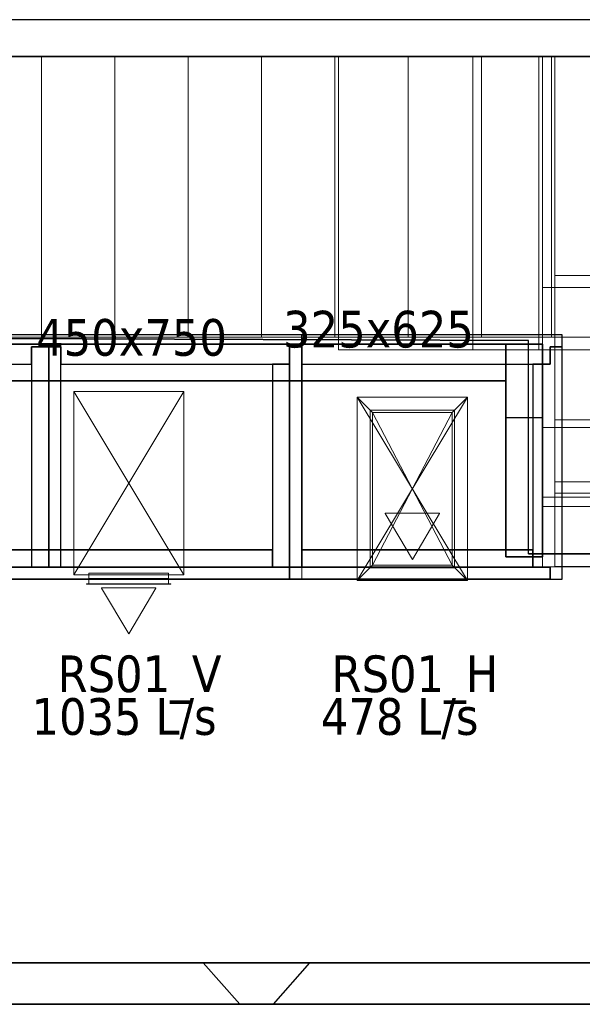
# Model space of a CAD drawing. Header units: metres. Extents: x 391.1 to 430.4, y 12.7 to 28.4.
# Tile 163 of 169: x 412.4 to 414.7, y 24.2 to 28.2. Entities that reach past the tile are written whole.
import ezdxf

# ---------------------------------------------------------------- set-up
doc = ezdxf.new("R2010")
doc.units = ezdxf.units.M
doc.layers.add('01_SUELOS', color=7, linetype='Continuous', lineweight=25, true_color=0x007f00)
for name, color, linetype, lineweight in [('A-WALL-____-MCUT', 7, 'Continuous', 25), ('A-WALL-____-OTLN', 7, 'Continuous', 25), ('M-HVAC-CDFF-IDEN', 7, 'Continuous', 30), ('M-HVAC-CDFF-OTLN', 7, 'Continuous', 18), ('M-HVAC-DUCT-IDEN', 7, 'Continuous', 30), ('M-HVAC-DUCT-OTLN', 7, 'Continuous', 18), ('S-STRS-____-MCUT', 7, 'Continuous', 18), ('S-STRS-____-OTLN', 7, 'Continuous', 18)]:
    doc.layers.add(name, color=color, linetype=linetype, lineweight=lineweight)
doc.styles.add('Tahoma_2', font='tahoma.ttf', dxfattribs={"height": 0.15})

# ---------------------------------------------------------------- blocks, each defined once
blk = doc.blocks.new('Family - Peldaño final-153578-02_CLI_AIRE_P0')
at = {"layer": 'S-STRS-____-OTLN', "color": 253, "true_color": 0xaaaaaa}
for p, q in [((1.109, 2.0879), (3.7856, 2.0879)), ((1.699, 2.0879), (1.109, 2.0879)), ((1.699, 2.0879), (1.1998, 2.0879)), ((1.1998, 2.0879), (1.699, 2.0879)), ((1.699, 0.9379), (1.699, 2.0879)), ((1.699, 2.0879), (1.699, 0.9379)), ((1.999, 2.0879), (1.699, 2.0879)), ((1.699, 2.0879), (1.999, 2.0879)), ((1.699, 2.0879), (1.699, 0.9379)), ((1.699, 0.9379), (1.699, 2.0879)), ((1.699, 0.9379), (1.699, 2.0879)), ((1.699, 0.9379), (1.699, 2.0879)), ((1.999, 2.0879), (1.699, 2.0879)), ((2.299, 2.0879), (1.999, 2.0879)), ((1.999, 2.0879), (2.299, 2.0879)), ((1.999, 2.0879), (1.999, 0.9379)), ((1.999, 0.9379), (1.999, 2.0879)), ((1.999, 0.9379), (1.999, 2.0879)), ((1.999, 2.0879), (1.999, 0.9379)), ((1.999, 0.9379), (1.999, 2.0879)), ((1.999, 0.9379), (1.999, 2.0879)), ((2.299, 2.0879), (1.999, 2.0879)), ((2.299, 0.9379), (2.299, 2.0879)), ((2.299, 2.0879), (2.299, 0.9379)), ((2.599, 2.0879), (2.299, 2.0879)), ((2.299, 2.0879), (2.599, 2.0879)), ((2.299, 2.0879), (2.299, 0.9379)), ((2.299, 0.9379), (2.299, 2.0879)), ((2.299, 0.9379), (2.299, 2.0879)), ((2.299, 0.9379), (2.299, 2.0879)), ((2.599, 2.0879), (2.299, 2.0879)), ((2.599, 0.9379), (2.599, 2.0879)), ((2.599, 2.0879), (2.599, 0.9379)), ((2.899, 2.0879), (2.599, 2.0879)), ((2.599, 2.0879), (2.899, 2.0879)), ((2.599, 2.0879), (2.599, 0.9379)), ((2.599, 0.9379), (2.599, 2.0879)), ((2.599, 0.9379), (2.599, 2.0879)), ((2.599, 0.9379), (2.599, 2.0879)), ((2.899, 2.0879), (2.599, 2.0879)), ((3.199, 2.0879), (2.899, 2.0879)), ((2.899, 2.0879), (3.199, 2.0879)), ((2.899, 2.0879), (2.899, 0.9379)), ((2.899, 0.9379), (2.899, 2.0879)), ((2.899, 0.9379), (2.899, 2.0879)), ((2.899, 2.0879), (2.899, 0.9379)), ((2.899, 0.9379), (2.899, 2.0879)), ((2.899, 0.9379), (2.899, 2.0879)), ((3.199, 2.0879), (2.899, 2.0879)), ((3.199, 0.9379), (3.199, 2.0879)), ((3.199, 2.0879), (3.199, 0.9379)), ((3.499, 2.0879), (3.199, 2.0879)), ((3.199, 2.0879), (3.499, 2.0879)), ((3.199, 2.0879), (3.199, 0.9379)), ((3.199, 0.9379), (3.199, 2.0879)), ((3.199, 0.9379), (3.199, 2.0879)), ((3.199, 0.9379), (3.199, 2.0879)), ((3.499, 2.0879), (3.199, 2.0879)), ((3.499, 0.9379), (3.499, 2.0879)), ((3.499, 2.0879), (3.499, 0.9379)), ((3.799, 2.0879), (3.499, 2.0879)), ((3.499, 2.0879), (3.799, 2.0879)), ((3.499, 2.0879), (3.499, 0.9379)), ((3.499, 0.9379), (3.499, 2.0879)), ((3.499, 0.9379), (3.499, 2.0879)), ((3.499, 0.9379), (3.499, 2.0879)), ((3.799, 2.0879), (3.499, 2.0879)), ((3.7856, 2.0879), (3.799, 2.0879)), ((3.7856, 0.9379), (3.7856, 2.0879)), ((4.9492, 2.0879), (3.799, 2.0879)), ((3.799, 2.0879), (4.9492, 2.0879)), ((3.799, 2.0879), (3.799, 0.9379)), ((3.799, 0.9379), (3.799, 2.0879)), ((4.9492, 2.0879), (3.799, 2.0879)), ((3.799, 2.0879), (4.9492, 2.0879)), ((3.799, 2.0879), (3.799, 0.9379)), ((3.799, 0.9379), (3.799, 2.0879)), ((3.799, 0.9379), (3.799, 2.0879)), ((3.799, 2.0879), (3.799, 0.9379)), ((3.799, 2.0879), (3.799, 0.9379)), ((3.799, 0.9379), (3.799, 2.0879)), ((3.799, 0.6002), (3.7991, 1.1902)), ((3.7991, 1.1902), (3.799, 0.3456)), ((3.7991, 1.1902), (4.9491, 1.1901)), ((1.109, 0.9379), (3.7856, 0.9379)), ((1.699, 0.9379), (1.109, 0.9379)), ((1.1998, 0.9379), (1.699, 0.9379)), ((1.699, 0.9379), (1.1998, 0.9379)), ((1.699, 0.9379), (1.999, 0.9379)), ((1.999, 0.9379), (1.699, 0.9379)), ((1.999, 0.9379), (1.699, 0.9379)), ((1.999, 0.9379), (2.299, 0.9379)), ((2.299, 0.9379), (1.999, 0.9379)), ((2.299, 0.9379), (1.999, 0.9379)), ((2.299, 0.9379), (2.599, 0.9379)), ((2.599, 0.9379), (2.299, 0.9379)), ((2.599, 0.9379), (2.299, 0.9379)), ((2.599, 0.9379), (2.899, 0.9379)), ((2.899, 0.9379), (2.599, 0.9379)), ((2.899, 0.9379), (2.599, 0.9379)), ((2.899, 0.9379), (3.199, 0.9379)), ((3.199, 0.9379), (2.899, 0.9379)), ((3.199, 0.9379), (2.899, 0.9379)), ((3.199, 0.9379), (3.499, 0.9379)), ((3.499, 0.9379), (3.199, 0.9379)), ((3.499, 0.9379), (3.199, 0.9379)), ((3.499, 0.9379), (3.799, 0.9379)), ((3.799, 0.9379), (3.499, 0.9379)), ((3.799, 0.9379), (3.499, 0.9379)), ((3.7856, 0.9379), (3.799, 0.9379)), ((3.799, 0.9379), (4.949, 0.9378)), ((4.949, 0.9378), (3.799, 0.9379)), ((4.949, 0.9378), (3.799, 0.9379)), ((3.799, 0.9379), (4.949, 0.9378)), ((3.799, 0.9379), (3.799, 0.6002)), ((3.799, 0.6002), (3.799, 0.9379)), ((3.799, 0.9379), (4.949, 0.9378)), ((4.949, 0.9378), (3.799, 0.9379)), ((3.799, 0.3002), (3.799, 0.6002)), ((3.799, 0.6002), (4.949, 0.6)), ((3.799, 0.6002), (4.949, 0.6)), ((4.949, 0.6), (3.799, 0.6002)), ((3.799, 0.6002), (4.949, 0.6)), ((3.799, 0.6002), (3.799, 0.3002)), ((3.799, 0.3002), (3.799, 0.6002)), ((3.799, 0.6002), (4.949, 0.6)), ((4.949, 0.6), (3.799, 0.6002)), ((3.799, 0.3456), (3.7989, 0.0002)), ((4.949, 0.3454), (3.799, 0.3456)), ((3.7989, 0.0002), (3.799, 0.3002)), ((3.799, 0.3002), (3.7989, 0.0002)), ((3.7989, 0.0002), (3.799, 0.3002)), ((3.799, 0.3002), (4.949, 0.3)), ((3.799, 0.3002), (4.949, 0.3)), ((4.949, 0.3), (3.799, 0.3002)), ((3.799, 0.3002), (4.949, 0.3)), ((3.799, 0.3002), (4.949, 0.3)), ((4.949, 0.3), (3.799, 0.3002)), ((3.7989, 0.0002), (4.9489, 0)), ((3.7989, 0.0002), (4.9489, 0)), ((3.7989, 0.0002), (4.9489, 0)), ((4.9489, 0), (3.7989, 0.0002))]:
    blk.add_line(p, q, dxfattribs=at)
blk = doc.blocks.new('Family - Envans PB-155415-02_CLI_AIRE_P0')
at = {"layer": 'A-WALL-____-MCUT', "color": 253, "true_color": 0xaaaaaa}
for p, q in [((0.9849, 0.12), (0.05, 0.12)), ((0.05, 0.12), (0.05, 0.05)), ((0.9849, 0.05), (0.9849, 0.12)), ((1.4949, 0.12), (1.1049, 0.12)), ((1.1049, 0.12), (1.1049, 0.05)), ((1.4949, 0.05), (1.4949, 0.12)), ((0, 0.05), (0, 0)), ((0.05, 0.05), (0, 0.05)), ((1.1049, 0.05), (0.9849, 0.05)), ((1.5649, 0.05), (1.4949, 0.05)), ((1.5649, 0), (1.5649, 0.05)), ((0, 0), (1.5649, 0))]:
    blk.add_line(p, q, dxfattribs=at)
at = {"layer": 'A-WALL-____-OTLN', "color": 253, "true_color": 0xaaaaaa}
for p, q in [((0.05, 0.12), (0.05, 0.05)), ((0.9849, 0.12), (0.05, 0.12)), ((0.9849, 0.05), (0.9849, 0.12)), ((1.1049, 0.12), (1.1049, 0.05)), ((1.4949, 0.12), (1.1049, 0.12)), ((1.4949, 0.05), (1.4949, 0.12)), ((0, 0.05), (0, 0)), ((0.05, 0.05), (0, 0.05)), ((1.1049, 0.05), (0.9849, 0.05)), ((1.5649, 0.05), (1.4949, 0.05)), ((1.5649, 0), (1.5649, 0.05)), ((0, 0), (1.5649, 0))]:
    blk.add_line(p, q, dxfattribs=at)
at = {"layer": 'A-WALL-____-OTLN', "color": 253, "lineweight": 18, "true_color": 0xaaaaaa}
blk.add_line((0, 0), (1.6149, 0), dxfattribs=at)
blk = doc.blocks.new('Family - Envans PB-155440-02_CLI_AIRE_P0')
at = {"layer": 'A-WALL-____-MCUT', "color": 253, "true_color": 0xaaaaaa}
for p, q in [((0.83, 0.12), (0, 0.12)), ((0, 0.12), (0, 0.05)), ((0.83, 0.05), (0.83, 0.12)), ((0, 0.05), (0, 0)), ((0.9, 0.05), (0, 0.05)), ((0, 0.05), (0.83, 0.05)), ((0.9, 0), (0.9, 0.05)), ((0, 0), (0.9, 0))]:
    blk.add_line(p, q, dxfattribs=at)
at = {"layer": 'A-WALL-____-OTLN', "color": 253, "true_color": 0xaaaaaa}
for p, q in [((0.83, 0.12), (0, 0.12)), ((0, 0.12), (0, 0.05)), ((0.83, 0.05), (0.83, 0.12)), ((0, 0.05), (0, 0)), ((0, 0.05), (0.9, 0.05)), ((0, 0.05), (0.83, 0.05)), ((0.9, 0.05), (0.9, 0)), ((0.9, 0), (0, 0))]:
    blk.add_line(p, q, dxfattribs=at)
at = {"layer": 'A-WALL-____-OTLN', "color": 253, "lineweight": 18, "true_color": 0xaaaaaa}
blk.add_line((-0.05, 0), (0.9, 0), dxfattribs=at)
blk = doc.blocks.new('Family - Evans PB-155547-02_CLI_AIRE_P0')
at = {"layer": 'A-WALL-____-MCUT', "color": 253, "true_color": 0xaaaaaa}
for p, q in [((0.15, 0.87), (0, 0.87)), ((0, 0.87), (0, 0.5699)), ((0.15, 0.5699), (0.15, 0.87)), ((0, 0.5699), (0.15, 0.5699))]:
    blk.add_line(p, q, dxfattribs=at)
at = {"layer": 'A-WALL-____-OTLN', "color": 253, "true_color": 0xaaaaaa}
for p, q in [((0, 0.87), (0.15, 0.87)), ((0, 0), (0, 0.87)), ((0.15, 0.87), (0.15, 0)), ((0, 0.5699), (0, 0)), ((0.15, 0), (0.15, 0.5699)), ((0.15, 0), (0, 0)), ((0, 0), (0.15, 0))]:
    blk.add_line(p, q, dxfattribs=at)
blk = doc.blocks.new('Family - Envans PB-155580-02_CLI_AIRE_P0')
at = {"layer": 'A-WALL-____-MCUT', "color": 253, "true_color": 0xaaaaaa}
for p, q in [((1.4449, 0.12), (0.07, 0.12)), ((0.07, 0.12), (0.07, 0.05)), ((1.4449, 0.05), (1.4449, 0.12)), ((0, 0.05), (0, 0)), ((1.5149, 0.05), (0, 0.05)), ((0.07, 0.05), (1.4449, 0.05)), ((1.5149, 0), (1.5149, 0.05)), ((0, 0), (1.5149, 0))]:
    blk.add_line(p, q, dxfattribs=at)
at = {"layer": 'A-WALL-____-OTLN', "color": 253, "true_color": 0xaaaaaa}
for p, q in [((0.07, 0.05), (0.07, 0.12)), ((0.07, 0.12), (1.4449, 0.12)), ((1.4449, 0.12), (1.4449, 0.05)), ((0, 0.05), (1.5149, 0.05)), ((0, 0), (0, 0.05)), ((1.4449, 0.05), (0.07, 0.05)), ((1.5149, 0.05), (1.5149, 0)), ((1.5149, 0), (0, 0))]:
    blk.add_line(p, q, dxfattribs=at)
at = {"layer": 'A-WALL-____-OTLN', "color": 253, "lineweight": 18, "true_color": 0xaaaaaa}
blk.add_line((0, 0), (1.5149, 0), dxfattribs=at)
blk = doc.blocks.new('Family - Envans PB-155632-02_CLI_AIRE_P0')
at = {"layer": 'A-WALL-____-MCUT', "color": 253, "true_color": 0xaaaaaa}
for p, q in [((1.0656, 0.12), (0.05, 0.12)), ((0.05, 0.12), (0.05, 0.05)), ((1.0656, 0), (1.0656, 0.12)), ((0.05, 0.05), (0, 0.05)), ((0, 0.05), (0, 0)), ((0, 0), (1.0656, 0))]:
    blk.add_line(p, q, dxfattribs=at)
at = {"layer": 'A-WALL-____-OTLN', "color": 253, "true_color": 0xaaaaaa}
for p, q in [((1.0656, 0.12), (0.05, 0.12)), ((0.05, 0.12), (0.05, 0.05)), ((1.0656, 0), (1.0656, 0.12)), ((0, 0.05), (0, 0)), ((0.05, 0.05), (0, 0.05)), ((0, 0), (1.0656, 0))]:
    blk.add_line(p, q, dxfattribs=at)
at = {"layer": 'A-WALL-____-OTLN', "color": 253, "lineweight": 18, "true_color": 0xaaaaaa}
blk.add_line((0, 0), (1.0656, 0), dxfattribs=at)
blk = doc.blocks.new('Family - Envans PB-155654-02_CLI_AIRE_P0')
at = {"layer": 'A-WALL-____-MCUT', "color": 253, "true_color": 0xaaaaaa}
for p, q in [((12.4075, 0.15), (0, 0.15)), ((0, 0), (14.0103, 0))]:
    blk.add_line(p, q, dxfattribs=at)
at = {"layer": 'A-WALL-____-OTLN', "color": 253, "true_color": 0xaaaaaa}
for p, q in [((12.4075, 0.15), (0, 0.15)), ((0, 0), (14.0103, 0))]:
    blk.add_line(p, q, dxfattribs=at)
at = {"layer": 'A-WALL-____-OTLN', "color": 253, "lineweight": 18, "true_color": 0xaaaaaa}
blk.add_line((0, 0), (14.0103, 0), dxfattribs=at)
blk = doc.blocks.new('Family - Envans PB-155670-02_CLI_AIRE_P0')
at = {"layer": 'A-WALL-____-MCUT', "color": 253, "true_color": 0xaaaaaa}
for p, q in [((0.9, 0.12), (0, 0.12)), ((0, 0.12), (0, 0.05)), ((0.9, 0.05), (0.9, 0.12)), ((0.9, 0.05), (0, 0.05)), ((0, 0.05), (0, 0)), ((0, 0.05), (0.9, 0.05)), ((0.9, 0), (0.9, 0.05)), ((0, 0), (0.9, 0))]:
    blk.add_line(p, q, dxfattribs=at)
at = {"layer": 'A-WALL-____-OTLN', "color": 253, "true_color": 0xaaaaaa}
for p, q in [((0.9, 0.12), (0, 0.12)), ((0, 0.12), (0, 0.05)), ((0.9, 0.05), (0.9, 0.12)), ((0.9, 0.05), (0, 0.05)), ((0, 0.05), (0, 0)), ((0.9, 0.05), (0, 0.05)), ((0.9, 0), (0.9, 0.05)), ((0, 0), (0.9, 0))]:
    blk.add_line(p, q, dxfattribs=at)
at = {"layer": 'A-WALL-____-OTLN', "color": 253, "lineweight": 18, "true_color": 0xaaaaaa}
blk.add_line((0, 0), (0.9, 0), dxfattribs=at)
blk = doc.blocks.new('Family - Peldaño final-155690-02_CLI_AIRE_P0')
at = {"layer": 'S-STRS-____-MCUT', "color": 253, "true_color": 0xaaaaaa}
for p, q in [((3.464, 2.0879), (2.9141, 2.0879)), ((2.9141, 2.0879), (2.9141, 0.8879)), ((3.464, 0.8879), (3.464, 2.0879)), ((2.9141, 0.8879), (3.464, 0.8879))]:
    blk.add_line(p, q, dxfattribs=at)
at = {"layer": 'S-STRS-____-OTLN', "color": 253, "true_color": 0xaaaaaa}
for p, q in [((2.9141, 2.0879), (3.7342, 2.0879)), ((3.749, 2.0879), (3.464, 2.0879)), ((3.464, 0.8879), (3.464, 2.0879)), ((3.749, 2.0879), (3.464, 2.0879)), ((3.464, 2.0879), (3.749, 2.0879)), ((3.464, 2.0879), (3.464, 0.8879)), ((3.464, 0.8879), (3.464, 2.0879)), ((3.7342, 2.0879), (3.749, 2.0879)), ((3.7342, 0.8879), (3.7342, 2.0879)), ((3.749, 2.0879), (3.749, 0.8879)), ((3.749, 0.8879), (3.749, 2.0879)), ((4.9492, 2.0879), (3.749, 2.0879)), ((3.749, 2.0879), (4.9492, 2.0879)), ((3.749, 2.0879), (3.749, 0.8879)), ((3.749, 0.8879), (3.749, 2.0879)), ((4.9492, 2.0879), (3.749, 2.0879)), ((3.749, 2.0879), (4.9492, 2.0879)), ((3.749, 2.0879), (3.749, 0.8879)), ((3.749, 0.8879), (3.749, 2.0879)), ((3.749, 0.8879), (3.749, 2.0879)), ((3.749, 2.0879), (3.749, 0.8879)), ((4.949, 0.8877), (4.9492, 2.0879)), ((4.9492, 2.0879), (4.949, 0.8877)), ((4.949, 0.8877), (4.9492, 2.0879)), ((4.9492, 2.0879), (4.949, 0.8877)), ((3.7491, 1.1422), (3.7489, 0.2464)), ((3.749, 0.5702), (3.7491, 1.1422)), ((3.7491, 1.1422), (4.9491, 1.142)), ((4.9491, 1.142), (4.9489, 0.2462)), ((4.949, 0.57), (4.9491, 1.142)), ((2.9141, 0.8879), (3.7342, 0.8879)), ((3.749, 0.8879), (3.464, 0.8879)), ((3.464, 0.8879), (3.749, 0.8879)), ((3.749, 0.8879), (3.464, 0.8879)), ((3.7342, 0.8879), (3.749, 0.8879)), ((3.749, 0.8879), (4.949, 0.8877)), ((4.949, 0.8877), (3.749, 0.8879)), ((4.949, 0.8877), (3.749, 0.8879)), ((3.749, 0.8879), (4.949, 0.8877)), ((3.749, 0.8879), (3.749, 0.5702)), ((3.749, 0.5702), (3.749, 0.8879)), ((3.749, 0.8879), (4.949, 0.8877)), ((4.949, 0.8877), (3.749, 0.8879)), ((4.949, 0.57), (4.949, 0.8877)), ((4.949, 0.8877), (4.949, 0.57)), ((3.749, 0.5702), (4.949, 0.57)), ((4.949, 0.57), (3.749, 0.5702)), ((4.949, 0.57), (3.749, 0.5702)), ((3.749, 0.5702), (4.949, 0.57)), ((3.749, 0.5702), (3.749, 0.2852)), ((3.749, 0.2852), (3.749, 0.5702)), ((3.749, 0.2852), (3.749, 0.5702)), ((3.749, 0.5702), (4.949, 0.57)), ((3.749, 0.5702), (4.949, 0.57)), ((4.949, 0.285), (4.949, 0.57)), ((4.949, 0.57), (4.949, 0.285)), ((4.949, 0.285), (4.949, 0.57)), ((3.749, 0.2852), (3.7489, 0.0002)), ((3.7489, 0.0002), (3.749, 0.2852)), ((3.7489, 0.0002), (3.749, 0.2852)), ((4.949, 0.285), (3.749, 0.2852)), ((3.749, 0.2852), (4.949, 0.285)), ((3.749, 0.2852), (4.949, 0.285)), ((4.949, 0.285), (3.749, 0.2852)), ((3.749, 0.2852), (4.949, 0.285)), ((3.749, 0.2852), (4.949, 0.285)), ((4.9489, 0), (4.949, 0.285)), ((4.949, 0.285), (4.9489, 0)), ((4.9489, 0), (4.949, 0.285)), ((3.7489, 0.2464), (3.7489, 0.0002)), ((3.7489, 0.2464), (4.9489, 0.2462)), ((4.9489, 0.2462), (4.9489, 0)), ((3.7489, 0.0002), (4.9489, 0)), ((4.9489, 0), (3.7489, 0.0002)), ((4.9489, 0), (3.7489, 0.0002)), ((3.7489, 0.0002), (4.9489, 0))]:
    blk.add_line(p, q, dxfattribs=at)
blk = doc.blocks.new('Family - Envans PB-155780-02_CLI_AIRE_P0')
at = {"layer": 'A-WALL-____-MCUT', "color": 253, "true_color": 0xaaaaaa}
for p, q in [((0.88, 0.12), (0.05, 0.12)), ((0.05, 0.12), (0.05, 0.05)), ((0.88, 0.05), (0.88, 0.12)), ((0, 0.05), (0, 0)), ((0.05, 0.05), (0, 0.05)), ((0.95, 0.05), (0.88, 0.05)), ((0.95, 0), (0.95, 0.05)), ((0, 0), (0.95, 0))]:
    blk.add_line(p, q, dxfattribs=at)
at = {"layer": 'A-WALL-____-OTLN', "color": 253, "true_color": 0xaaaaaa}
for p, q in [((0.05, 0.12), (0.05, 0.05)), ((0.88, 0.12), (0.05, 0.12)), ((0.88, 0.05), (0.88, 0.12)), ((0, 0.05), (0, 0)), ((0.05, 0.05), (0, 0.05)), ((0.95, 0.05), (0.88, 0.05)), ((0.95, 0), (0.95, 0.05)), ((0, 0), (0.95, 0))]:
    blk.add_line(p, q, dxfattribs=at)
at = {"layer": 'A-WALL-____-OTLN', "color": 253, "lineweight": 18, "true_color": 0xaaaaaa}
blk.add_line((0, 0), (1, 0), dxfattribs=at)
blk = doc.blocks.new('Family - Evans PB-155782-02_CLI_AIRE_P0')
at = {"layer": 'A-WALL-____-MCUT', "color": 253, "true_color": 0xaaaaaa}
for p, q in [((0, 0.15), (0, 0)), ((2.2488, 0.15), (0, 0.15)), ((2.2488, 0), (2.2488, 0.15)), ((0, 0), (2.2488, 0))]:
    blk.add_line(p, q, dxfattribs=at)
at = {"layer": 'A-WALL-____-OTLN', "color": 253, "true_color": 0xaaaaaa}
for p, q in [((0, 0), (0, 0.15)), ((0, 0.15), (2.2488, 0.15)), ((2.2488, 0.15), (2.2488, 0)), ((2.2488, 0), (0, 0))]:
    blk.add_line(p, q, dxfattribs=at)
blk = doc.blocks.new('Family - Envans PB-155864-02_CLI_AIRE_P0')
at = {"layer": 'A-WALL-____-MCUT', "color": 253, "true_color": 0xaaaaaa}
for p, q in [((0.1481, 0.1701), (0, 0)), ((0.2867, 0.17), (0.1481, 0.1701)), ((0.4367, 0), (0.2867, 0.17)), ((0, 0), (0.4367, 0))]:
    blk.add_line(p, q, dxfattribs=at)
at = {"layer": 'A-WALL-____-OTLN', "color": 253, "true_color": 0xaaaaaa}
for p, q in [((0.1481, 0.1701), (0, 0)), ((0.2867, 0.17), (0.1481, 0.1701)), ((0.4367, 0), (0.2867, 0.17)), ((0, 0), (0.4367, 0))]:
    blk.add_line(p, q, dxfattribs=at)
at = {"layer": 'A-WALL-____-OTLN', "color": 253, "lineweight": 18, "true_color": 0xaaaaaa}
blk.add_line((0, 0), (0.4367, 0), dxfattribs=at)
blk = doc.blocks.new('Family - Envans PB-155889-02_CLI_AIRE_P0')
at = {"layer": 'A-WALL-____-MCUT', "color": 253, "true_color": 0xaaaaaa}
for p, q in [((0.9956, 0.12), (0.05, 0.12)), ((0.05, 0.12), (0.05, 0.05)), ((0.9956, 0.05), (0.9956, 0.12)), ((0, 0.05), (0, 0)), ((1.0656, 0.05), (0, 0.05)), ((0.05, 0.05), (0.9956, 0.05)), ((1.0656, 0), (1.0656, 0.05)), ((0, 0), (1.0656, 0))]:
    blk.add_line(p, q, dxfattribs=at)
at = {"layer": 'A-WALL-____-OTLN', "color": 253, "true_color": 0xaaaaaa}
for p, q in [((0.05, 0.05), (0.05, 0.12)), ((0.05, 0.12), (0.9956, 0.12)), ((0.9956, 0.12), (0.9956, 0.05)), ((0, 0.05), (1.0656, 0.05)), ((0, 0), (0, 0.05)), ((0.9956, 0.05), (0.05, 0.05)), ((1.0656, 0.05), (1.0656, 0)), ((1.0656, 0), (0, 0))]:
    blk.add_line(p, q, dxfattribs=at)
at = {"layer": 'A-WALL-____-OTLN', "color": 253, "lineweight": 18, "true_color": 0xaaaaaa}
blk.add_line((0.05, 0), (1.0656, 0), dxfattribs=at)
blk = doc.blocks.new('Family - Envans PB-155952-02_CLI_AIRE_P0')
at = {"layer": 'A-WALL-____-MCUT', "color": 253, "true_color": 0xaaaaaa}
for p, q in [((1.7784, 0.17), (4.299, 0.1701)), ((4.299, 0.1701), (4.3564, 0.1701)), ((4.3564, 0.1701), (4.4376, 0.17)), ((4.4376, 0.17), (5.6793, 0.17)), ((4.3617, 0), (0, 0)), ((7.4391, 0), (4.3617, 0))]:
    blk.add_line(p, q, dxfattribs=at)
at = {"layer": 'A-WALL-____-MCUT', "color": 253, "lineweight": 18, "true_color": 0xaaaaaa}
blk.add_line((0, 0), (7.4391, 0), dxfattribs=at)
at = {"layer": 'A-WALL-____-OTLN', "color": 253, "true_color": 0xaaaaaa}
for p, q in [((4.299, 0.1701), (0, 0.17)), ((4.299, 0.1701), (0, 0.17)), ((4.299, 0.1701), (1.7784, 0.17)), ((4.299, 0.1701), (4.4376, 0.17)), ((4.4376, 0.17), (4.299, 0.1701)), ((4.3564, 0.1701), (4.299, 0.1701)), ((4.4376, 0.17), (4.3564, 0.1701)), ((7.4391, 0.17), (4.4376, 0.17)), ((5.6793, 0.17), (4.4376, 0.17)), ((4.4376, 0.17), (7.4391, 0.17)), ((7.4391, 0), (0, 0)), ((0, 0), (7.4391, 0)), ((0, 0), (4.3617, 0)), ((4.3617, 0), (7.4391, 0))]:
    blk.add_line(p, q, dxfattribs=at)
blk = doc.blocks.new('Family - LONDR55-XX_ZZ-ARQ-CAA-M3D-Londres55-155971-02_CLI_AIRE_P0')
at = {"layer": '01_SUELOS', "color": 9, "true_color": 0xaad4aa}
for p, q in [((17.1901, 13.7155), (14.6914, 13.7251)), ((17.1901, 13.7155), (14.6914, 13.7251)), ((17.1901, 13.7155), (14.6914, 13.7251)), ((14.6914, 13.7251), (17.1901, 13.7155)), ((17.1901, 12.8429), (17.1901, 13.7155)), ((17.1901, 12.8429), (17.1901, 13.7155)), ((17.1901, 12.8429), (17.1901, 13.7155)), ((17.1901, 12.8429), (17.1901, 13.7155)), ((18.4473, 12.8429), (17.1901, 12.8429)), ((18.4473, 12.8429), (17.1901, 12.8429)), ((17.1901, 12.8429), (18.4473, 12.8429)), ((17.1901, 12.8429), (18.4473, 12.8429))]:
    blk.add_line(p, q, dxfattribs=at)
blk = doc.blocks.new('LONDR55-XX_ZZ-ARQ-CAA-M3D-Londres55_ifc-1-02_CLI_AIRE_P0')
at = {"layer": '01_SUELOS', "color": 253, "lineweight": 18, "true_color": 0xaaaaaa}
blk.add_blockref('Family - LONDR55-XX_ZZ-ARQ-CAA-M3D-Londres55-155971-02_CLI_AIRE_P0', (397.3291, 13.2006), dxfattribs=at)
at = {"layer": 'A-WALL-____-OTLN', "color": 253, "lineweight": 18, "true_color": 0xaaaaaa}
for name, p, rotation in [('Family - Envans PB-155654-02_CLI_AIRE_P0', (421.2867, 28.2282), 180), ('Family - Envans PB-155415-02_CLI_AIRE_P0', (413.5914, 26.9396), 180), ('Family - Envans PB-155632-02_CLI_AIRE_P0', (414.6569, 26.9396), 180), ('Family - Envans PB-155780-02_CLI_AIRE_P0', (414.6569, 25.9396), 90), ('Family - Envans PB-155670-02_CLI_AIRE_P0', (412.6064, 25.9896), 90), ('Family - Envans PB-155440-02_CLI_AIRE_P0', (413.5914, 25.9896), 90), ('Family - Envans PB-155952-02_CLI_AIRE_P0', (417.7755, 24.3712), 180), ('Family - Envans PB-155864-02_CLI_AIRE_P0', (413.6246, 24.3712), 180)]:
    blk.add_blockref(name, p, dxfattribs=dict(at, rotation=rotation))
for name, p in [('Family - Evans PB-155782-02_CLI_AIRE_P0', (412.1777, 26.7508)), ('Family - Evans PB-155547-02_CLI_AIRE_P0', (414.4264, 26.0308)), ('Family - Envans PB-155580-02_CLI_AIRE_P0', (412.0264, 25.9396)), ('Family - Envans PB-155889-02_CLI_AIRE_P0', (413.5414, 25.9396))]:
    blk.add_blockref(name, p, dxfattribs=at)
at = {"layer": 'S-STRS-____-OTLN', "color": 253, "lineweight": 18, "true_color": 0xaaaaaa}
for name, p in [('Family - Peldaño final-153578-02_CLI_AIRE_P0', (410.8278, 25.9918)), ('Family - Peldaño final-155690-02_CLI_AIRE_P0', (410.8272, 25.9903))]:
    blk.add_blockref(name, p, dxfattribs=at)
blk = doc.blocks.new('ZYR_03_06_04_01 Reixa Sostre Sobrepressio - RS01_H-395517-02_CLI_AIRE_P0')
at = {"layer": 'M-HVAC-CDFF-OTLN', "color": 1, "true_color": 0xff0000}
for p, q in [((0.1725, 0.3225), (-0.1725, 0.3225)), ((-0.1725, 0.3225), (-0.1725, -0.3225)), ((-0.1725, -0.3225), (-0.1725, 0.3225)), ((-0.1725, 0.3225), (0.1725, 0.3225)), ((0.1725, -0.3225), (0.1725, 0.3225)), ((0.1725, 0.3225), (0.1725, -0.3225)), ((0.1625, 0.3125), (-0.1625, 0.3125)), ((-0.1625, 0.3125), (-0.1625, -0.3125)), ((-0.1625, -0.3125), (-0.1625, 0.3125)), ((-0.1625, 0.3125), (0.1625, 0.3125)), ((-0.1625, -0.3125), (-0.1625, 0.3125)), ((-0.1625, 0.3125), (0.1625, 0.3125)), ((0.1625, 0.3125), (-0.1625, 0.3125)), ((-0.1625, 0.3125), (-0.1625, -0.3125)), ((0.1625, -0.3125), (0.1625, 0.3125)), ((0.1625, 0.3125), (0.1625, -0.3125)), ((0.1625, 0.3125), (0.1625, -0.3125)), ((0.1625, -0.3125), (0.1625, 0.3125)), ((-0.1111, -0.1), (0.1111, -0.1)), ((-0.1111, -0.1), (-0.1111, -0.101)), ((-0.1111, -0.101), (0, -0.2883)), ((0.1111, -0.101), (0, -0.2883)), ((0.1111, -0.1), (0.1111, -0.101)), ((-0.1625, -0.3125), (0.1625, -0.3125)), ((0.1625, -0.3125), (-0.1625, -0.3125)), ((0.1625, -0.3125), (-0.1625, -0.3125)), ((-0.1625, -0.3125), (0.1625, -0.3125)), ((-0.1725, -0.3225), (0.1725, -0.3225)), ((0.1725, -0.3225), (-0.1725, -0.3225))]:
    blk.add_line(p, q, dxfattribs=at)
blk = doc.blocks.new('M_Transición rectangular - Ángulo - 60 grados-395893-02_CLI_AIRE_P0')
at = {"layer": 'M-HVAC-DUCT-OTLN', "color": 1, "true_color": 0xff0000}
for p, q in [((413.8812, 26.6217), (413.8187, 26.6842)), ((414.2687, 26.6842), (413.8187, 26.6842)), ((413.8187, 26.6842), (413.8187, 25.9342)), ((414.2062, 26.6217), (414.2687, 26.6842)), ((414.2687, 25.9342), (414.2687, 26.6842)), ((413.8812, 26.6217), (414.2062, 26.6217)), ((413.8812, 25.9967), (413.8812, 26.6217)), ((414.2062, 26.6217), (414.2062, 25.9967)), ((413.8812, 25.9967), (413.8187, 25.9342)), ((414.2062, 25.9967), (413.8812, 25.9967)), ((414.2687, 25.9342), (414.2062, 25.9967)), ((413.8187, 25.9342), (414.2687, 25.9342))]:
    blk.add_line(p, q, dxfattribs=at)
blk = doc.blocks.new('ZYR_03_06_04_01 Reixa Paret Sobrepressio - RS01_V-358665-02_CLI_AIRE_P0')
at = {"layer": 'M-HVAC-CDFF-OTLN', "color": 1, "true_color": 0xff0000}
for p, q in [((0.1725, 0.002), (-0.1725, 0.002)), ((-0.1725, 0.002), (0.1725, 0.002)), ((-0.1725, 0.002), (-0.1725, 0)), ((-0.1725, 0.002), (-0.1725, 0)), ((0.1725, 0), (-0.1725, 0)), ((-0.1725, 0), (0.1725, 0)), ((0.1625, 0.02), (-0.1625, 0.02)), ((-0.1625, 0.02), (0.1625, 0.02)), ((-0.1625, 0.02), (-0.1625, 0)), ((-0.1625, 0.02), (-0.1625, 0)), ((0.1625, 0.002), (-0.1625, 0.002)), ((-0.1625, 0.002), (0.1625, 0.002)), ((-0.1625, 0.002), (-0.1625, 0)), ((-0.1625, 0.002), (-0.1625, 0)), ((0.1625, 0), (-0.1625, 0)), ((-0.1625, 0), (0.1625, 0)), ((0.1625, 0), (-0.1625, 0)), ((-0.1625, 0), (0.1625, 0)), ((0.1625, 0), (0.1625, 0.02)), ((0.1625, 0.02), (0.1625, 0)), ((0.1625, 0), (0.1625, 0.002)), ((0.1625, 0.002), (0.1625, 0)), ((0.1725, 0), (0.1725, 0.002)), ((0.1725, 0.002), (0.1725, 0)), ((0.1111, -0.015), (-0.1111, -0.015)), ((-0.1111, -0.015), (-0.1111, -0.016)), ((-0.1111, -0.016), (0, -0.2033)), ((0.1111, -0.016), (0, -0.2033)), ((0.1111, -0.015), (0.1111, -0.016))]:
    blk.add_line(p, q, dxfattribs=at)
blk = doc.blocks.new('MEP_15_03 Injerto Conducte - Mínimo-362231-02_CLI_AIRE_P0')
at = {"layer": 'M-HVAC-DUCT-OTLN', "color": 1, "true_color": 0xff0000}
for p, q in [((412.7212, 25.9641), (413.0462, 25.9641)), ((413.0462, 25.9641), (412.7212, 25.9641)), ((412.7212, 25.9641), (412.7212, 25.943)), ((412.7212, 25.943), (412.7212, 25.9641)), ((412.7212, 25.943), (413.0462, 25.943)), ((413.0462, 25.943), (412.7212, 25.943)), ((413.0462, 25.943), (413.0462, 25.9641)), ((413.0462, 25.943), (413.0462, 25.9641))]:
    blk.add_line(p, q, dxfattribs=at)

msp = doc.modelspace()

# ---------------------------------------------------------------- linework, layer by layer
at = {"layer": 'M-HVAC-DUCT-OTLN', "color": 1, "true_color": 0xff0000}
for p, q in [((413.1087, 26.708), (412.6587, 26.708)), ((412.6587, 26.708), (412.6587, 25.958)), ((412.6587, 25.958), (413.1087, 26.708)), ((413.1087, 25.958), (412.6587, 26.708)), ((413.1087, 25.958), (413.1087, 26.708)), ((414.2687, 26.6842), (413.8187, 26.6842)), ((413.8187, 26.6842), (413.8187, 25.9342)), ((413.8187, 26.6842), (414.2687, 25.9342)), ((413.8187, 25.9342), (414.2687, 26.6842)), ((414.2687, 25.9342), (414.2687, 26.6842)), ((413.8812, 26.6217), (414.2062, 26.6217)), ((413.8812, 25.9967), (413.8812, 26.6217)), ((414.2062, 25.9967), (413.8812, 26.6217)), ((413.8812, 25.9967), (414.2062, 26.6217)), ((414.2062, 26.6217), (414.2062, 25.9967)), ((414.2062, 25.9967), (413.8812, 25.9967)), ((412.6587, 25.958), (413.1087, 25.958)), ((412.7212, 25.943), (413.0462, 25.943)), ((412.7212, 25.9395), (412.7212, 25.943)), ((412.7212, 25.9395), (413.0462, 25.9395)), ((413.0462, 25.943), (413.0462, 25.9395)), ((413.8187, 25.9342), (414.2687, 25.9342))]:
    msp.add_line(p, q, dxfattribs=at)

# ---------------------------------------------------------------- block references
at = {"lineweight": 5}
msp.add_blockref('LONDR55-XX_ZZ-ARQ-CAA-M3D-Londres55_ifc-1-02_CLI_AIRE_P0', (0, 0), dxfattribs=at)
at = {"layer": 'M-HVAC-CDFF-OTLN', "color": 1, "true_color": 0xff0000}
for name, p in [('ZYR_03_06_04_01 Reixa Sostre Sobrepressio - RS01_H-395517-02_CLI_AIRE_P0', (414.0437, 26.3092)), ('ZYR_03_06_04_01 Reixa Paret Sobrepressio - RS01_V-358665-02_CLI_AIRE_P0', (412.8837, 25.9195))]:
    msp.add_blockref(name, p, dxfattribs=at)
at = {"layer": 'M-HVAC-DUCT-OTLN', "color": 1, "true_color": 0xff0000}
for name in ['M_Transición rectangular - Ángulo - 60 grados-395893-02_CLI_AIRE_P0', 'MEP_15_03 Injerto Conducte - Mínimo-362231-02_CLI_AIRE_P0']:
    msp.add_blockref(name, (0, 0), dxfattribs=at)

# ---------------------------------------------------------------- texts
at = {"layer": 'M-HVAC-CDFF-IDEN', "char_height": 0.15, "attachment_point": 1, "style": 'Tahoma_2'}
for s, insert, width in [('RS01_V', (412.593, 25.6279), 0.829747), ('RS01_H', (413.7132, 25.6279), 0.849789), ('1035 L/s', (412.4863, 25.4533), 0.925949), ('478 L/s', (413.6696, 25.4533), 0.793671)]:
    msp.add_mtext(s, dxfattribs=dict(at, insert=insert, width=width))
at = {"layer": 'M-HVAC-DUCT-IDEN', "char_height": 0.15, "width": 0.913924, "attachment_point": 1, "style": 'Tahoma_2'}
for s, insert in [('325x625', (413.5152, 27.0376)), ('450x750', (412.5052, 27.004))]:
    msp.add_mtext(s, dxfattribs=dict(at, insert=insert))

doc.saveas('drawing.dxf')
